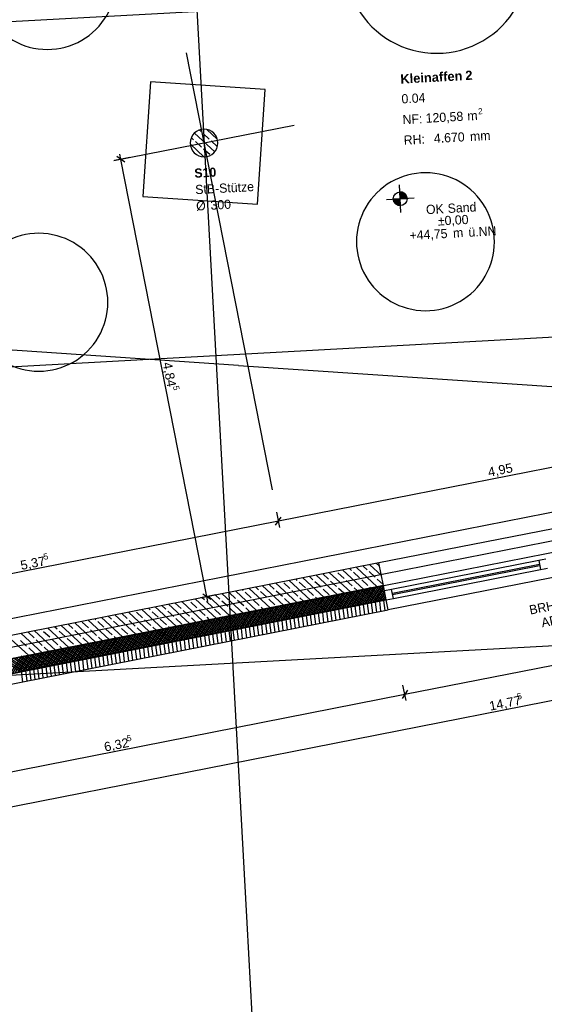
# Model space of a CAD drawing. Extents: x -181 to 1388, y 138 to 979.
# Tile 37 of 82: x 812 to 926, y 252 to 466. Entities that reach past the tile are written whole.
import ezdxf
from ezdxf.lldxf.tags import DXFTag

# ---------------------------------------------------------------- set-up
doc = ezdxf.new("R2010")
doc.units = 0
doc.layers.get('0').update_dxf_attribs({"lineweight": 25})
for name, color, linetype, lineweight, true_color in [('01 Höhen im Gebäude - Basis', 7, 'Continuous', 25, 0x848484), ('01AFU Allgemein Bemaßung', 7, 'Continuous', 25, 0x848484), ('20 Außenwände', 7, 'Continuous', 25, 0x848484), ('20 Dach Stb-Decke', 7, 'Continuous', 25, 0x848484), ('20 Fundament', 7, 'Continuous', 25, 0x848484), ('20 Räume Innen', 7, 'Continuous', 25, 0x848484), ('20 Stützen', 7, 'Continuous', 25, 0x848484), ('20 Stützen - Beschriftung', 7, 'Continuous', 25, 0x848484), ('A-0', 7, 'Continuous', 25, 0x848484)]:
    doc.layers.add(name, color=color, linetype=linetype, lineweight=lineweight, true_color=true_color)
doc.layers.add('02 Raster Gebäude', color=7, linetype='Continuous', lineweight=25)
doc.styles.get("Standard").update_dxf_attribs({"font": 'arial.ttf'})
tags = doc.linetypes.add('Raster', pattern=[0.2, 0.1, -0.05, 0, -0.05]).pattern_tags.tags
tags[10:11] = [DXFTag(74, 4), DXFTag(75, 0), DXFTag(340, '0'), DXFTag(46, 1.0), DXFTag(50, 0.0), DXFTag(44, 0.0), DXFTag(45, 0.0)]
tags[8:9] = [DXFTag(74, 4), DXFTag(75, 0), DXFTag(340, '0'), DXFTag(46, 1.0), DXFTag(50, 0.0), DXFTag(44, 0.0), DXFTag(45, 0.0)]
tags[6:7] = [DXFTag(74, 4), DXFTag(75, 0), DXFTag(340, '0'), DXFTag(46, 1.0), DXFTag(50, 0.0), DXFTag(44, 0.0), DXFTag(45, 0.0)]
tags[4:5] = [DXFTag(74, 4), DXFTag(75, 0), DXFTag(340, '0'), DXFTag(46, 1.0), DXFTag(50, 0.0), DXFTag(44, 0.0), DXFTag(45, 0.0)]
tags = doc.linetypes.add('Strichpunktx2', pattern=[2, 1, -0.5, 0, -0.5]).pattern_tags.tags
tags[10:11] = [DXFTag(74, 4), DXFTag(75, 0), DXFTag(340, '0'), DXFTag(46, 1.0), DXFTag(50, 0.0), DXFTag(44, 0.0), DXFTag(45, 0.0)]
tags[8:9] = [DXFTag(74, 4), DXFTag(75, 0), DXFTag(340, '0'), DXFTag(46, 1.0), DXFTag(50, 0.0), DXFTag(44, 0.0), DXFTag(45, 0.0)]
tags[6:7] = [DXFTag(74, 4), DXFTag(75, 0), DXFTag(340, '0'), DXFTag(46, 1.0), DXFTag(50, 0.0), DXFTag(44, 0.0), DXFTag(45, 0.0)]
tags[4:5] = [DXFTag(74, 4), DXFTag(75, 0), DXFTag(340, '0'), DXFTag(46, 1.0), DXFTag(50, 0.0), DXFTag(44, 0.0), DXFTag(45, 0.0)]
tags = doc.linetypes.add('Öffnungslinie Tür Fenster', pattern=[0.115, 0.075, -0.04]).pattern_tags.tags
tags[6:7] = [DXFTag(74, 4), DXFTag(75, 0), DXFTag(340, '0'), DXFTag(46, 1.0), DXFTag(50, 0.0), DXFTag(44, 0.0), DXFTag(45, 0.0)]
tags[4:5] = [DXFTag(74, 4), DXFTag(75, 0), DXFTag(340, '0'), DXFTag(46, 1.0), DXFTag(50, 0.0), DXFTag(44, 0.0), DXFTag(45, 0.0)]

# ---------------------------------------------------------------- blocks, each defined once
blk = doc.blocks.new('Referenz-A07F5V09WF')
at = {"layer": '01 Höhen im Gebäude - Basis', "lineweight": -2}
for p, q in [((894.69, 424.36), (894.36, 430.35)), ((891.53, 427.19), (897.52, 427.52))]:
    blk.add_line(p, q, dxfattribs=at)
blk.add_circle((894.52, 427.35), 1.5, dxfattribs=at)
for points in [[(894.52, 427.35), (894.44, 428.85), (894.52, 428.84)], [(894.52, 427.35), (894.52, 428.84), (895.02, 427.38)], [(895.02, 427.38), (894.52, 428.84), (895.02, 428.77)], [(895.02, 427.38), (895.02, 428.77), (895.52, 427.41)], [(895.52, 427.41), (895.02, 428.77), (895.52, 428.47)], [(893.17, 426.7), (893.03, 427.27), (893.17, 427.28)], [(893.52, 426.23), (893.17, 427.28), (893.52, 427.3)], [(893.17, 426.7), (893.17, 427.28), (893.52, 426.23)], [(894.03, 425.94), (893.52, 427.3), (894.03, 427.32)], [(893.52, 426.23), (893.52, 427.3), (894.03, 425.94)], [(894.52, 425.86), (894.03, 427.32), (894.52, 427.35)], [(894.03, 425.94), (894.03, 427.32), (894.52, 425.86)], [(894.52, 425.86), (894.52, 427.35), (894.61, 425.85)], [(895.52, 427.41), (895.52, 428.47), (895.88, 427.43)], [(895.88, 427.43), (895.52, 428.47), (895.88, 428)], [(895.88, 427.43), (895.88, 428), (896.02, 427.43)]]:
    blk.add_solid(points, dxfattribs=at)
at = {"layer": '01AFU Allgemein Bemaßung', "lineweight": -2}
for p, q in [((835.74, 436.3), (832.39, 435.64)), ((834.65, 435.32), (832.89, 436.51)), ((833.77, 435.92), (833.56, 437.02)), ((852.46, 340.8), (833.77, 435.92)), ((965.16, 376.27), (868.01, 357.18)), ((867.42, 356.3), (868.61, 358.06)), ((867.63, 359.14), (868.29, 355.8)), ((868.01, 357.18), (762.54, 336.46)), ((772.87, 287.78), (1062.78, 344.84)), ((854.42, 341.18), (851.08, 340.52)), ((851.58, 341.39), (853.34, 340.2)), ((852.68, 339.69), (852.46, 340.8)), ((895.51, 319.51), (964.19, 333.03)), ((895.78, 318.13), (895.12, 321.47)), ((771.43, 295.09), (895.51, 319.51)), ((896.1, 320.39), (894.92, 318.63))]:
    blk.add_line(p, q, dxfattribs=at)
at = {"layer": '02 Raster Gebäude', "linetype": 'Raster', "lineweight": -2, "ltscale": 56.250004}
for p, q in [((824.07, 946.89), (861.14, 269.77)), ((1010.16, 476.81), (317.41, 438.88)), ((1006.7, 401.5), (320.45, 363.94)), ((859.34, 391.08), (795, 395.43)), ((859.34, 391.08), (1077.68, 376.33)), ((324.28, 234.21), (1008.61, 368.91)), ((1006.72, 334.4), (323.16, 296.98)), ((861.14, 269.77), (862.23, 249.8))]:
    blk.add_line(p, q, dxfattribs=at)
at = {"layer": '02 Raster Gebäude', "linetype": 'Strichpunktx2', "lineweight": -2, "ltscale": 56.250004}
for p, q in [((847.99, 459.09), (866.68, 363.99)), ((871.47, 443.32), (832.22, 435.61))]:
    blk.add_line(p, q, dxfattribs=at)
at = {"layer": '02 Raster Gebäude', "linetype": 'ByBlock', "lineweight": -2, "ltscale": 56.250004}
for p, q in [((859.34, 391.08), (859.34, 391.08)), ((859.34, 391.08), (859.34, 391.08)), ((861.14, 269.77), (861.14, 269.77)), ((861.14, 269.77), (861.14, 269.77))]:
    blk.add_line(p, q, dxfattribs=at)
at = {"layer": '20 Außenwände', "lineweight": -2}
for p, q in [((958.57, 361.61), (889.88, 348.09)), ((960.58, 351.4), (891.89, 337.89)), ((889.88, 348.09), (766.15, 323.73)), ((889.54, 342.93), (884.99, 347.13)), ((887.32, 346.61), (886.45, 347.41)), ((890.42, 345.39), (887.91, 347.7)), ((890.02, 347.38), (889.39, 347.97)), ((890.85, 343.18), (889.88, 348.09)), ((924.64, 348.61), (892.65, 342.32)), ((924.81, 347.73), (892.83, 341.43)), ((892.86, 341.24), (924.85, 347.53)), ((925.42, 348.77), (924.64, 348.61)), ((924.64, 348.61), (925.02, 346.65)), ((926.21, 348.92), (925.42, 348.77)), ((875.52, 344.43), (874.78, 345.12)), ((880.79, 341.2), (876.24, 345.4)), ((878.91, 344.57), (877.7, 345.69)), ((883.71, 341.78), (879.15, 345.98)), ((882.3, 344.71), (880.98, 345.93)), ((886.63, 342.35), (882.07, 346.55)), ((883.93, 346.47), (883.53, 346.84)), ((885.69, 344.84), (884.37, 346.06)), ((889.09, 344.98), (887.76, 346.2)), ((893.04, 340.35), (925.02, 346.65)), ((925.02, 346.65), (925.81, 346.8)), ((925.81, 346.8), (926.59, 346.96)), ((802.01, 325.7), (890.85, 343.18)), ((863.72, 342.25), (863.11, 342.82)), ((869.12, 338.91), (864.57, 343.11)), ((867.11, 342.39), (866.03, 343.39)), ((872.04, 339.48), (867.48, 343.68)), ((870.5, 342.53), (869.18, 343.75)), ((874.96, 340.06), (870.4, 344.25)), ((872.13, 344.29), (871.86, 344.54)), ((873.89, 342.67), (872.57, 343.89)), ((877.87, 340.63), (873.32, 344.83)), ((877.29, 342.8), (875.96, 344.02)), ((880.68, 342.94), (879.35, 344.16)), ((884.07, 343.08), (882.74, 344.3)), ((887.46, 343.22), (886.14, 344.44)), ((886.79, 339.12), (889.31, 342.88)), ((887.35, 339.23), (889.87, 342.99)), ((887.9, 339.34), (890.42, 343.1)), ((888.08, 342.64), (887.9, 342.81)), ((888.46, 339.45), (890.88, 343.05)), ((891.17, 341.54), (889.2, 342.86)), ((890.81, 343.39), (889.53, 344.57)), ((891.06, 342.09), (889.76, 342.97)), ((890.96, 342.65), (890.31, 343.08)), ((891.08, 342.01), (890.85, 343.18)), ((857.45, 336.61), (852.9, 340.81)), ((855.31, 340.21), (854.35, 341.1)), ((860.37, 337.18), (855.81, 341.38)), ((858.7, 340.35), (857.38, 341.57)), ((863.29, 337.76), (858.73, 341.96)), ((860.33, 342.12), (860.19, 342.24)), ((862.09, 340.49), (860.77, 341.71)), ((866.2, 338.33), (861.65, 342.53)), ((865.48, 340.63), (864.16, 341.85)), ((868.88, 340.76), (867.55, 341.98)), ((872.27, 340.9), (870.94, 342.12)), ((875.66, 341.04), (874.34, 342.26)), ((875.69, 336.94), (878.21, 340.7)), ((876.25, 337.05), (878.77, 340.81)), ((876.8, 337.16), (879.32, 340.91)), ((877.36, 337.27), (879.88, 341.02)), ((879.05, 341.18), (877.73, 342.4)), ((877.91, 337.38), (880.43, 341.13)), ((881.86, 338.15), (878.1, 340.67)), ((878.47, 337.48), (880.99, 341.24)), ((882.42, 338.26), (878.66, 340.78)), ((879.02, 337.59), (881.54, 341.35)), ((882.97, 338.37), (879.21, 340.89)), ((879.58, 337.7), (882.1, 341.46)), ((883.53, 338.48), (879.77, 341)), ((880.13, 337.81), (882.65, 341.57)), ((884.08, 338.59), (880.32, 341.11)), ((880.69, 337.92), (883.21, 341.68)), ((884.64, 338.7), (880.88, 341.22)), ((882.25, 341.49), (881.12, 342.53)), ((881.24, 338.03), (883.76, 341.79)), ((885.19, 338.81), (881.43, 341.33)), ((881.8, 338.14), (884.32, 341.9)), ((885.75, 338.92), (881.99, 341.44)), ((882.35, 338.25), (884.87, 342.01)), ((886.3, 339.03), (882.54, 341.55)), ((882.91, 338.36), (885.43, 342.12)), ((886.86, 339.14), (883.1, 341.66)), ((883.46, 338.47), (885.98, 342.23)), ((887.41, 339.25), (883.65, 341.77)), ((884.02, 338.58), (886.54, 342.34)), ((887.97, 339.35), (884.21, 341.88)), ((885.17, 342.07), (884.51, 342.67)), ((884.57, 338.69), (887.09, 342.44)), ((888.52, 339.46), (884.76, 341.99)), ((885.13, 338.8), (887.65, 342.55)), ((889.08, 339.57), (885.32, 342.09)), ((885.68, 338.91), (888.2, 342.66)), ((889.63, 339.68), (885.87, 342.2)), ((886.24, 339.01), (888.76, 342.77)), ((890.19, 339.79), (886.43, 342.31)), ((890.74, 339.9), (886.98, 342.42)), ((891.3, 340.01), (887.54, 342.53)), ((891.39, 340.43), (888.09, 342.64)), ((891.28, 340.98), (888.65, 342.75)), ((889.01, 339.56), (890.98, 342.5)), ((889.57, 339.67), (891.09, 341.94)), ((890.12, 339.78), (891.2, 341.39)), ((890.68, 339.89), (891.31, 340.83)), ((892.65, 342.32), (891.08, 342.01)), ((891.47, 340.04), (891.08, 342.01)), ((893.04, 340.35), (892.65, 342.32)), ((789.72, 320.02), (891.47, 340.04)), ((843.51, 338.04), (842.68, 338.8)), ((848.7, 334.89), (844.14, 339.09)), ((846.9, 338.18), (845.6, 339.37)), ((851.62, 335.46), (847.06, 339.66)), ((848.53, 339.94), (848.52, 339.95)), ((850.29, 338.31), (848.97, 339.53)), ((854.53, 336.04), (849.98, 340.23)), ((851.92, 340.08), (851.44, 340.52)), ((853.68, 338.45), (852.36, 339.67)), ((857.07, 338.59), (855.75, 339.81)), ((860.47, 338.73), (859.14, 339.95)), ((863.86, 338.86), (862.53, 340.08)), ((865.15, 334.86), (867.67, 338.62)), ((865.7, 334.97), (868.22, 338.73)), ((867.25, 339), (865.93, 340.22)), ((866.26, 335.08), (868.78, 338.84)), ((866.81, 335.19), (869.33, 338.95)), ((867.37, 335.3), (869.89, 339.06)), ((871.32, 336.08), (867.56, 338.6)), ((867.92, 335.41), (870.44, 339.17)), ((871.87, 336.19), (868.11, 338.71)), ((868.48, 335.52), (871, 339.28)), ((872.43, 336.3), (868.67, 338.82)), ((869.03, 335.63), (871.55, 339.39)), ((872.98, 336.4), (869.22, 338.93)), ((870.58, 339.19), (869.32, 340.36)), ((869.59, 335.74), (872.11, 339.49)), ((873.54, 336.51), (869.78, 339.04)), ((870.14, 335.85), (872.66, 339.6)), ((874.09, 336.62), (870.33, 339.15)), ((870.7, 335.96), (873.22, 339.71)), ((874.65, 336.73), (870.89, 339.25)), ((871.25, 336.06), (873.77, 339.82)), ((875.2, 336.84), (871.44, 339.36)), ((871.81, 336.17), (874.33, 339.93)), ((875.76, 336.95), (872, 339.47)), ((872.36, 336.28), (874.88, 340.04)), ((876.31, 337.06), (872.55, 339.58)), ((873.5, 339.77), (872.71, 340.5)), ((872.92, 336.39), (875.44, 340.15)), ((876.87, 337.17), (873.11, 339.69)), ((873.47, 336.5), (875.99, 340.26)), ((877.42, 337.28), (873.66, 339.8)), ((874.03, 336.61), (876.55, 340.37)), ((877.98, 337.39), (874.22, 339.91)), ((874.58, 336.72), (877.1, 340.48)), ((878.53, 337.5), (874.77, 340.02)), ((875.14, 336.83), (877.66, 340.59)), ((879.09, 337.61), (875.33, 340.13)), ((879.64, 337.72), (875.88, 340.24)), ((876.41, 340.34), (876.1, 340.63)), ((880.2, 337.83), (876.44, 340.35)), ((880.75, 337.93), (876.99, 340.46)), ((881.31, 338.04), (877.55, 340.57)), ((884.14, 336.36), (883.86, 338.55)), ((885.02, 336.53), (884.74, 338.72)), ((885.91, 336.71), (885.63, 338.89)), ((886.79, 336.88), (886.51, 339.07)), ((887.68, 337.06), (887.4, 339.24)), ((888.56, 337.23), (888.28, 339.42)), ((889.45, 337.4), (889.17, 339.59)), ((890.33, 337.58), (890.05, 339.77)), ((891.22, 337.75), (890.94, 339.94)), ((891.23, 340), (891.42, 340.28)), ((891.47, 340.04), (893.04, 340.35)), ((891.89, 337.89), (891.47, 340.04)), ((782.95, 316.44), (891.89, 337.89)), ((831.71, 335.86), (831.01, 336.5)), ((837.03, 332.59), (832.47, 336.79)), ((835.1, 336), (833.93, 337.08)), ((839.94, 333.16), (835.39, 337.36)), ((838.49, 336.14), (837.17, 337.36)), ((842.86, 333.74), (838.31, 337.94)), ((840.12, 337.9), (839.77, 338.22)), ((841.88, 336.27), (840.56, 337.49)), ((845.78, 334.31), (841.23, 338.51)), ((845.27, 336.41), (843.95, 337.63)), ((848.67, 336.55), (847.34, 337.77)), ((852.06, 336.69), (850.73, 337.91)), ((854.05, 332.68), (856.57, 336.44)), ((855.45, 336.82), (854.12, 338.04)), ((854.6, 332.79), (857.12, 336.54)), ((855.16, 332.9), (857.68, 336.65)), ((855.71, 333.01), (858.23, 336.76)), ((855.99, 336.32), (855.89, 336.42)), ((856.27, 333.11), (858.79, 336.87)), ((860.21, 333.89), (856.46, 336.41)), ((856.82, 333.22), (859.34, 336.98)), ((860.77, 334), (857.01, 336.52)), ((857.38, 333.33), (859.9, 337.09)), ((858.84, 336.96), (857.52, 338.18)), ((861.32, 334.11), (857.57, 336.63)), ((857.93, 333.44), (860.45, 337.2)), ((861.88, 334.22), (858.12, 336.74)), ((858.49, 333.55), (861.01, 337.31)), ((862.43, 334.33), (858.68, 336.85)), ((859.04, 333.66), (861.56, 337.42)), ((862.99, 334.44), (859.23, 336.96)), ((859.6, 333.77), (862.12, 337.53)), ((863.54, 334.55), (859.79, 337.07)), ((860.15, 333.88), (862.67, 337.64)), ((864.1, 334.66), (860.34, 337.18)), ((860.71, 333.99), (863.23, 337.75)), ((864.65, 334.77), (860.9, 337.29)), ((861.83, 337.47), (860.91, 338.32)), ((861.26, 334.1), (863.78, 337.86)), ((865.21, 334.88), (861.45, 337.4)), ((861.82, 334.21), (864.34, 337.97)), ((865.76, 334.98), (862.01, 337.51)), ((862.37, 334.32), (864.89, 338.07)), ((866.32, 335.09), (862.56, 337.62)), ((862.93, 334.43), (865.45, 338.18)), ((866.88, 335.2), (863.12, 337.72)), ((863.48, 334.54), (866, 338.29)), ((867.43, 335.31), (863.67, 337.83)), ((864.04, 334.64), (866.56, 338.4)), ((867.99, 335.42), (864.23, 337.94)), ((864.74, 338.05), (864.3, 338.46)), ((864.59, 334.75), (867.11, 338.51)), ((868.54, 335.53), (864.78, 338.05)), ((869.1, 335.64), (865.34, 338.16)), ((869.65, 335.75), (865.89, 338.27)), ((870.21, 335.86), (866.45, 338.38)), ((870.76, 335.97), (867, 338.49)), ((873.52, 334.27), (873.24, 336.46)), ((874.4, 334.44), (874.12, 336.63)), ((875.29, 334.62), (875.01, 336.8)), ((876.17, 334.79), (875.89, 336.98)), ((877.06, 334.97), (876.78, 337.15)), ((877.94, 335.14), (877.66, 337.33)), ((878.83, 335.31), (878.55, 337.5)), ((879.71, 335.49), (879.43, 337.67)), ((880.6, 335.66), (880.32, 337.85)), ((881.48, 335.84), (881.2, 338.02)), ((882.37, 336.01), (882.09, 338.2)), ((883.25, 336.18), (882.97, 338.37)), ((825.36, 330.29), (820.8, 334.49)), ((823.3, 333.82), (822.26, 334.78)), ((828.27, 330.87), (823.72, 335.07)), ((826.69, 333.96), (825.37, 335.18)), ((831.19, 331.44), (826.64, 335.64)), ((828.32, 335.72), (828.1, 335.93)), ((830.08, 334.1), (828.76, 335.32)), ((834.11, 332.02), (829.56, 336.21)), ((833.47, 334.23), (832.15, 335.45)), ((836.86, 334.37), (835.54, 335.59)), ((840.26, 334.51), (838.93, 335.73)), ((843.65, 334.65), (842.32, 335.87)), ((842.94, 330.49), (845.47, 334.25)), ((843.5, 330.6), (846.02, 334.36)), ((844.05, 330.71), (846.58, 334.47)), ((844.32, 334.03), (844.09, 334.24)), ((844.61, 330.82), (847.13, 334.58)), ((845.16, 330.93), (847.69, 334.69)), ((847.04, 334.78), (845.71, 336)), ((845.72, 331.04), (848.24, 334.8)), ((849.67, 331.82), (845.91, 334.34)), ((846.27, 331.15), (848.8, 334.91)), ((850.22, 331.93), (846.47, 334.45)), ((846.83, 331.26), (849.35, 335.02)), ((850.78, 332.03), (847.02, 334.56)), ((847.38, 331.37), (849.91, 335.12)), ((851.33, 332.14), (847.58, 334.67)), ((847.94, 331.48), (850.46, 335.23)), ((851.89, 332.25), (848.13, 334.78)), ((848.49, 331.59), (851.02, 335.34)), ((852.44, 332.36), (848.69, 334.88)), ((849.05, 331.69), (851.57, 335.45)), ((850.16, 335.17), (849.11, 336.14)), ((853, 332.47), (849.24, 334.99)), ((849.6, 331.8), (852.13, 335.56)), ((853.55, 332.58), (849.8, 335.1)), ((850.16, 331.91), (852.68, 335.67)), ((854.11, 332.69), (850.35, 335.21)), ((850.72, 332.02), (853.24, 335.78)), ((854.66, 332.8), (850.91, 335.32)), ((851.27, 332.13), (853.79, 335.89)), ((855.22, 332.91), (851.46, 335.43)), ((851.83, 332.24), (854.35, 336)), ((855.77, 333.02), (852.02, 335.54)), ((852.38, 332.35), (854.9, 336.11)), ((853.07, 335.75), (852.5, 336.28)), ((856.33, 333.13), (852.57, 335.65)), ((852.94, 332.46), (855.46, 336.22)), ((856.88, 333.24), (853.13, 335.76)), ((853.49, 332.57), (856.01, 336.33)), ((857.44, 333.35), (853.68, 335.87)), ((857.99, 333.46), (854.24, 335.98)), ((858.55, 333.56), (854.79, 336.09)), ((859.1, 333.67), (855.35, 336.2)), ((859.66, 333.78), (855.9, 336.3)), ((862.9, 332.18), (862.62, 334.37)), ((863.78, 332.35), (863.5, 334.54)), ((864.67, 332.53), (864.39, 334.71)), ((865.55, 332.7), (865.27, 334.89)), ((866.44, 332.88), (866.16, 335.06)), ((867.32, 333.05), (867.04, 335.24)), ((868.21, 333.22), (867.93, 335.41)), ((869.09, 333.4), (868.81, 335.58)), ((869.98, 333.57), (869.7, 335.76)), ((870.86, 333.75), (870.58, 335.93)), ((871.75, 333.92), (871.47, 336.11)), ((872.63, 334.09), (872.35, 336.28)), ((813.69, 328), (809.13, 332.19)), ((816.6, 328.57), (812.05, 332.77)), ((814.89, 331.78), (813.57, 333)), ((819.52, 329.14), (814.97, 333.34)), ((816.52, 333.55), (816.43, 333.63)), ((818.28, 331.92), (816.96, 333.14)), ((822.44, 329.72), (817.88, 333.92)), ((819.91, 333.68), (819.34, 334.2)), ((821.67, 332.06), (820.35, 333.28)), ((825.06, 332.19), (823.74, 333.42)), ((828.45, 332.33), (827.13, 333.55)), ((831.85, 332.47), (830.52, 333.69)), ((832.4, 328.42), (834.92, 332.17)), ((832.95, 328.53), (835.48, 332.28)), ((833.51, 328.64), (836.03, 332.39)), ((835.24, 332.61), (833.91, 333.83)), ((834.06, 328.74), (836.59, 332.5)), ((834.62, 328.85), (837.14, 332.61)), ((838.57, 329.63), (834.81, 332.15)), ((835.17, 328.96), (837.7, 332.72)), ((839.12, 329.74), (835.37, 332.26)), ((835.73, 329.07), (838.25, 332.83)), ((839.68, 329.85), (835.92, 332.37)), ((836.28, 329.18), (838.81, 332.94)), ((840.23, 329.96), (836.48, 332.48)), ((836.84, 329.29), (839.36, 333.05)), ((840.79, 330.07), (837.03, 332.59)), ((838.49, 332.88), (837.31, 333.97)), ((837.39, 329.4), (839.92, 333.16)), ((841.34, 330.18), (837.59, 332.7)), ((837.95, 329.51), (840.47, 333.27)), ((841.9, 330.29), (838.14, 332.81)), ((838.5, 329.62), (841.03, 333.38)), ((842.45, 330.4), (838.7, 332.92)), ((839.06, 329.73), (841.58, 333.49)), ((843.01, 330.51), (839.25, 333.03)), ((839.61, 329.84), (842.14, 333.59)), ((843.56, 330.61), (839.81, 333.14)), ((840.17, 329.95), (842.69, 333.7)), ((844.12, 330.72), (840.36, 333.25)), ((841.4, 333.45), (840.7, 334.1)), ((840.72, 330.06), (843.25, 333.81)), ((844.67, 330.83), (840.92, 333.35)), ((841.28, 330.16), (843.8, 333.92)), ((845.23, 330.94), (841.47, 333.46)), ((841.83, 330.27), (844.36, 334.03)), ((845.78, 331.05), (842.03, 333.57)), ((842.39, 330.38), (844.91, 334.14)), ((846.34, 331.16), (842.58, 333.68)), ((846.89, 331.27), (843.14, 333.79)), ((847.45, 331.38), (843.69, 333.9)), ((848, 331.49), (844.25, 334.01)), ((848.56, 331.6), (844.8, 334.12)), ((849.11, 331.71), (845.36, 334.23)), ((851.39, 329.91), (851.11, 332.1)), ((852.28, 330.09), (852, 332.27)), ((853.16, 330.26), (852.88, 332.45)), ((854.05, 330.44), (853.77, 332.62)), ((854.93, 330.61), (854.65, 332.8)), ((855.82, 330.78), (855.54, 332.97)), ((856.7, 330.96), (856.42, 333.15)), ((857.59, 331.13), (857.31, 333.32)), ((858.47, 331.31), (858.19, 333.49)), ((859.36, 331.48), (859.08, 333.67)), ((860.24, 331.66), (859.96, 333.84)), ((861.13, 331.83), (860.85, 334.02)), ((862.01, 332), (861.73, 334.19)), ((813.26, 330.02), (811.94, 331.24)), ((816.65, 330.16), (815.33, 331.38)), ((820.05, 330.29), (818.72, 331.51)), ((821.3, 326.23), (823.82, 329.99)), ((821.85, 326.34), (824.37, 330.1)), ((823.44, 330.43), (822.11, 331.65)), ((822.41, 326.45), (824.93, 330.21)), ((822.96, 326.56), (825.49, 330.32)), ((823.52, 326.67), (826.04, 330.43)), ((827.47, 327.45), (823.71, 329.97)), ((823.9, 330.01), (823.88, 330.02)), ((824.07, 326.78), (826.6, 330.54)), ((828.02, 327.56), (824.26, 330.08)), ((824.63, 326.89), (827.15, 330.65)), ((828.58, 327.66), (824.82, 330.19)), ((825.18, 327), (827.71, 330.75)), ((829.13, 327.77), (825.37, 330.3)), ((826.82, 330.58), (825.5, 331.79)), ((825.74, 327.11), (828.26, 330.86)), ((829.69, 327.88), (825.93, 330.41)), ((826.29, 327.22), (828.82, 330.97)), ((830.24, 327.99), (826.48, 330.51)), ((826.85, 327.32), (829.37, 331.08)), ((830.8, 328.1), (827.04, 330.62)), ((827.4, 327.43), (829.93, 331.19)), ((831.35, 328.21), (827.59, 330.73)), ((827.96, 327.54), (830.48, 331.3)), ((831.91, 328.32), (828.15, 330.84)), ((828.51, 327.65), (831.04, 331.41)), ((832.46, 328.43), (828.71, 330.95)), ((829.73, 331.15), (828.9, 331.93)), ((829.07, 327.76), (831.59, 331.52)), ((833.02, 328.54), (829.26, 331.06)), ((829.62, 327.87), (832.15, 331.63)), ((833.57, 328.65), (829.82, 331.17)), ((830.18, 327.98), (832.7, 331.74)), ((834.13, 328.76), (830.37, 331.28)), ((830.73, 328.09), (833.26, 331.85)), ((834.68, 328.87), (830.93, 331.39)), ((831.29, 328.2), (833.81, 331.96)), ((835.24, 328.98), (831.48, 331.5)), ((831.84, 328.31), (834.37, 332.07)), ((835.79, 329.09), (832.04, 331.61)), ((832.65, 331.73), (832.29, 332.06)), ((836.35, 329.19), (832.59, 331.72)), ((836.9, 329.3), (833.15, 331.83)), ((837.46, 329.41), (833.7, 331.93)), ((838.01, 329.52), (834.26, 332.04)), ((840.77, 327.82), (840.49, 330.01)), ((841.66, 328), (841.38, 330.18)), ((842.54, 328.17), (842.26, 330.36)), ((843.43, 328.35), (843.15, 330.53)), ((844.31, 328.52), (844.03, 330.71)), ((845.2, 328.69), (844.92, 330.88)), ((846.08, 328.87), (845.8, 331.06)), ((846.97, 329.04), (846.69, 331.23)), ((847.85, 329.22), (847.57, 331.4)), ((848.74, 329.39), (848.46, 331.58)), ((849.62, 329.57), (849.34, 331.75)), ((850.51, 329.74), (850.23, 331.93)), ((810.75, 324.16), (813.27, 327.91)), ((811.31, 324.27), (813.83, 328.02)), ((811.86, 324.37), (814.38, 328.13)), ((812.23, 327.71), (812.08, 327.85)), ((812.42, 324.48), (814.94, 328.24)), ((812.97, 324.59), (815.49, 328.35)), ((816.92, 325.37), (813.16, 327.89)), ((813.53, 324.7), (816.05, 328.46)), ((815.03, 328.39), (813.7, 329.61)), ((817.48, 325.48), (813.72, 328)), ((814.08, 324.81), (816.6, 328.57)), ((818.03, 325.59), (814.27, 328.11)), ((814.64, 324.92), (817.16, 328.68)), ((818.59, 325.7), (814.83, 328.22)), ((815.19, 325.03), (817.71, 328.79)), ((819.14, 325.81), (815.38, 328.33)), ((815.75, 325.14), (818.27, 328.9)), ((819.7, 325.92), (815.94, 328.44)), ((816.3, 325.25), (818.82, 329.01)), ((820.25, 326.03), (816.49, 328.55)), ((816.86, 325.36), (819.38, 329.12)), ((820.81, 326.14), (817.05, 328.66)), ((818.06, 328.86), (817.09, 329.75)), ((817.41, 325.47), (819.93, 329.22)), ((821.36, 326.24), (817.6, 328.77)), ((817.97, 325.58), (820.49, 329.33)), ((821.92, 326.35), (818.16, 328.88)), ((818.52, 325.69), (821.04, 329.44)), ((822.47, 326.46), (818.71, 328.98)), ((819.08, 325.79), (821.6, 329.55)), ((823.03, 326.57), (819.27, 329.09)), ((819.63, 325.9), (822.15, 329.66)), ((823.58, 326.68), (819.82, 329.2)), ((820.19, 326.01), (822.71, 329.77)), ((824.14, 326.79), (820.38, 329.31)), ((820.98, 329.43), (820.49, 329.89)), ((820.74, 326.12), (823.26, 329.88)), ((824.69, 326.9), (820.93, 329.42)), ((825.25, 327.01), (821.49, 329.53)), ((825.8, 327.12), (822.04, 329.64)), ((826.36, 327.23), (822.6, 329.75)), ((826.91, 327.34), (823.15, 329.86)), ((830.15, 325.73), (829.87, 327.92)), ((831.04, 325.91), (830.76, 328.09)), ((831.92, 326.08), (831.64, 328.27)), ((832.81, 326.26), (832.53, 328.44)), ((833.69, 326.43), (833.41, 328.62)), ((834.58, 326.6), (834.3, 328.79)), ((835.46, 326.78), (835.18, 328.96)), ((836.35, 326.95), (836.07, 329.14)), ((837.23, 327.13), (836.95, 329.31)), ((838.12, 327.3), (837.84, 329.49)), ((839, 327.47), (838.72, 329.66)), ((839.89, 327.65), (839.61, 329.84)), ((811.93, 324.39), (808.17, 326.91)), ((812.48, 324.5), (808.72, 327.02)), ((813.04, 324.61), (809.28, 327.13)), ((809.64, 323.94), (812.16, 327.7)), ((813.59, 324.71), (809.83, 327.24)), ((810.2, 324.05), (812.72, 327.8)), ((814.15, 324.82), (810.39, 327.35)), ((814.7, 324.93), (810.94, 327.46)), ((815.26, 325.04), (811.5, 327.56)), ((815.81, 325.15), (812.05, 327.67)), ((816.37, 325.26), (812.61, 327.78)), ((819.53, 323.64), (819.25, 325.83)), ((820.42, 323.82), (820.14, 326)), ((821.3, 323.99), (821.02, 326.18)), ((822.19, 324.16), (821.91, 326.35)), ((823.07, 324.34), (822.79, 326.53)), ((823.96, 324.51), (823.68, 326.7)), ((824.84, 324.69), (824.56, 326.87)), ((825.73, 324.86), (825.45, 327.05)), ((826.61, 325.04), (826.33, 327.22)), ((827.5, 325.21), (827.22, 327.4)), ((828.38, 325.38), (828.1, 327.57)), ((829.27, 325.56), (828.99, 327.75)), ((812.45, 322.25), (812.17, 324.44)), ((813.34, 322.42), (813.06, 324.61)), ((814.22, 322.6), (813.94, 324.78)), ((815.11, 322.77), (814.83, 324.96)), ((815.99, 322.95), (815.71, 325.13)), ((816.88, 323.12), (816.6, 325.31)), ((817.76, 323.29), (817.48, 325.48)), ((818.65, 323.47), (818.37, 325.65))]:
    blk.add_line(p, q, dxfattribs=at)
at = {"layer": '20 Dach Stb-Decke', "linetype": 'Öffnungslinie Tür Fenster', "lineweight": -2, "ltscale": 56.250004}
blk.add_line((766.77, 318.76), (1056.69, 375.83), dxfattribs=at)
for centre, major_axis in [((902.42, 478.99), (1.21, 19.96)), ((902.42, 478.99), (-1.21, -19.96)), ((817.77, 474.84), (1.01, 14.97)), ((817.77, 474.84), (-1.01, -14.97)), ((900.01, 417.99), (1.01, 14.97)), ((900.01, 417.99), (-1.01, -14.97)), ((815.92, 404.82), (1.01, 14.97)), ((815.92, 404.82), (-1.01, -14.97))]:
    blk.add_ellipse(centre, major_axis=major_axis, ratio=1, start_param=0, end_param=3.141593, dxfattribs=at)
at = {"layer": '20 Fundament', "linetype": 'Öffnungslinie Tür Fenster', "lineweight": -2, "ltscale": 56.250004}
for p, q in [((840.22, 452.78), (838.53, 427.84)), ((865.16, 451.1), (840.22, 452.78)), ((863.48, 426.15), (865.16, 451.1)), ((838.53, 427.84), (863.48, 426.15)), ((1048.64, 382.91), (767.35, 327.54))]:
    blk.add_line(p, q, dxfattribs=at)
at = {"layer": '20 Stützen', "lineweight": -2}
for p, q in [((854.16, 437.58), (849.77, 441.63)), ((851.19, 441.95), (850.83, 442.28)), ((852.95, 440.33), (851.63, 441.55)), ((854.71, 440.33), (852.49, 442.39)), ((849.56, 440.19), (849.09, 440.62)), ((851.32, 438.56), (850, 439.78)), ((854.72, 438.7), (853.39, 439.92)), ((851.83, 436.47), (848.87, 439.2)), ((853.09, 436.94), (851.76, 438.16))]:
    blk.add_line(p, q, dxfattribs=at)
for major_axis in [(0, 3), (3, 0), (-3, 0), (0, -3)]:
    blk.add_ellipse((851.85, 439.47), major_axis=major_axis, ratio=1, start_param=0, end_param=1.570796, dxfattribs=at)
at = {"layer": 'A-0', "linetype": 'Continuous', "lineweight": -2, "ltscale": 312.5}
for p, q in [((895.02, 428.77), (894.44, 428.85)), ((894.44, 428.85), (894.52, 427.35)), ((895.52, 428.47), (895.02, 428.77)), ((894.52, 427.35), (893.03, 427.27)), ((893.03, 427.27), (893.17, 426.7)), ((893.17, 426.7), (893.52, 426.23)), ((894.52, 427.35), (896.02, 427.43)), ((894.61, 425.85), (894.52, 427.35)), ((895.88, 428), (895.52, 428.47)), ((896.02, 427.43), (895.88, 428)), ((893.52, 426.23), (894.03, 425.94)), ((894.03, 425.94), (894.61, 425.85)), ((889.88, 348.09), (766.15, 323.73)), ((890.85, 343.18), (889.88, 348.09)), ((890.85, 343.18), (766.77, 318.76)), ((802.01, 325.7), (890.85, 343.18)), ((891.47, 340.04), (890.85, 343.18)), ((891.47, 340.04), (767.17, 315.58)), ((789.72, 320.02), (891.47, 340.04)), ((891.89, 337.89), (891.47, 340.04)), ((782.95, 316.44), (891.89, 337.89))]:
    blk.add_line(p, q, dxfattribs=at)
for major_axis in [(0, 3), (3, 0), (-3, 0), (0, -3)]:
    blk.add_ellipse((851.85, 439.47), major_axis=major_axis, ratio=1, start_param=0, end_param=1.570796, dxfattribs=at)
at = {"layer": '01 Höhen im Gebäude - Basis', "linetype": 'Continuous', "lineweight": -2, "ltscale": 40.625, "char_height": 2, "attachment_point": 1, "rotation": 3.1552}
for s, insert in [('{\\fCentury Gothic;Sand}', (904.78, 426.24)), ('{\\fCentury Gothic;OK}', (900.07, 425.98)), ('{\\fCentury Gothic;±0,00}', (902.65, 423.5)), ('{\\fCentury Gothic;+44,75}', (896.5, 420.36)), ('{\\fCentury Gothic;m}', (905.95, 420.88)), ('{\\fCentury Gothic;ü.NN}', (909.29, 421.06))]:
    blk.add_mtext(s, dxfattribs=dict(at, insert=insert))
at = {"layer": '01AFU Allgemein Bemaßung', "linetype": 'ByBlock', "lineweight": -2, "ltscale": 40.625, "attachment_point": 1}
for s, insert, char_height, rotation in [('{\\fArial;4,84}', (844.8, 391.97), 2, 281.1156), ('{\\fArial;5}', (846.37, 386.8), 1.32, 281.1156), ('{\\fArial;4,95}', (913.42, 368.8), 2, 11.1156), ('{\\fArial;5,37}', (811.74, 348.52), 2, 11.1156), ('{\\fArial;5}', (816.79, 350.06), 1.32, 11.1156), ('{\\fArial;5}', (919.81, 319.65), 1.32, 11.1356), ('{\\fArial;14,77}', (913.71, 317.9), 2, 11.1356), ('{\\fArial;5}', (834.91, 310.53), 1.32, 11.1356), ('{\\fArial;6,32}', (829.93, 309), 2, 11.1356)]:
    blk.add_mtext(s, dxfattribs=dict(at, insert=insert, char_height=char_height, rotation=rotation))
at = {"layer": '20 Außenwände', "linetype": 'Continuous', "lineweight": -2, "ltscale": 56.250004, "char_height": 2, "attachment_point": 1, "rotation": 11.1356}
for s, insert in [('{\\fCentury Gothic;BRH}', (922.43, 338.81)), ('{\\fCentury Gothic;AF}', (925.04, 336.05))]:
    blk.add_mtext(s, dxfattribs=dict(at, insert=insert))
at = {"layer": '20 Räume Innen', "linetype": 'Continuous', "lineweight": -2, "ltscale": 40.625, "attachment_point": 1, "rotation": 3.1332}
for s, insert, char_height in [('{\\fArial|b1|i0;Kleinaffen}', (894.5, 454.39), 2), ('{\\fArial|b1|i0;2}', (908.63, 455.17), 2), ('{\\fCentury Gothic;0.04}', (894.74, 450.07), 2), ('{\\fCentury Gothic;NF:}', (894.98, 445.56), 2), ('{\\fCentury Gothic;120,58}', (900, 445.87), 2), ('{\\fCentury Gothic;m}', (909.06, 446.36), 2), ('{\\fCentury Gothic;2}', (911.42, 447.03), 1.32), ('{\\fCentury Gothic;4.670}', (901.79, 441.47), 2), ('{\\fCentury Gothic;mm}', (909.64, 441.9), 2), ('{\\fCentury Gothic;RH:}', (895.23, 441.08), 2)]:
    blk.add_mtext(s, dxfattribs=dict(at, insert=insert, char_height=char_height))
at = {"layer": '20 Stützen - Beschriftung', "lineweight": -2, "char_height": 2, "attachment_point": 1, "rotation": 3.1332}
for s, insert in [('{\\fCentury Gothic|b1|i0;S10}', (849.69, 433.9)), ('{\\fCentury Gothic;StB-Stütze}', (849.88, 430.32)), ('{\\fCentury Gothic;Ø}', (850.08, 426.77)), ('{\\fCentury Gothic;300}', (853.2, 426.94))]:
    blk.add_mtext(s, dxfattribs=dict(at, insert=insert))

msp = doc.modelspace()

# ---------------------------------------------------------------- block references
at = {"color": 8, "lineweight": 25, "ltscale": 1250, "true_color": 0x808080}
msp.add_blockref('Referenz-A07F5V09WF', (0, 0), dxfattribs=at)

doc.saveas('drawing.dxf')
